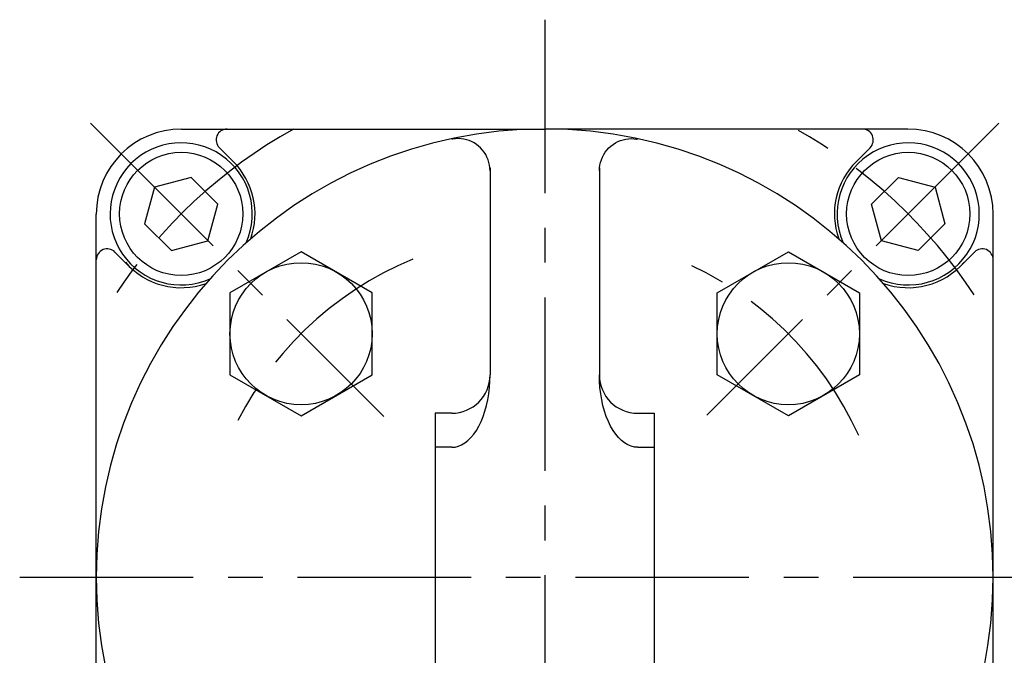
# Model space of a CAD drawing. Header units: millimetres. Extents: x -380 to 408, y -281 to 283.
# Tile 3 of 7: x -278 to -188, y -21 to 37. Entities that reach past the tile are written whole.
import ezdxf

# ---------------------------------------------------------------- set-up
doc = ezdxf.new("R2010")
doc.units = ezdxf.units.MM
doc.header["$LTSCALE"] = 0.5
doc.linetypes.add('CENTER', pattern=[50.8, 31.75, -6.35, 6.35, -6.35])

# ---------------------------------------------------------------- blocks, each defined once
blk = doc.blocks.new('DC_GROUP_Φ63_4')
at = {"color": 4, "linetype": 'Continuous', "lineweight": 25}
for p, q in [((-237.564, 26.111), (-237.815, 26.1)), ((-237.312, 26.1), (-237.564, 26.111)), ((-238.064, 26.066), (-238.149, 26.05)), ((-237.815, 26.1), (-238.064, 26.066)), ((-237.063, 26.066), (-237.312, 26.1)), ((-236.817, 26.011), (-237.063, 26.066)), ((-236.576, 25.934), (-236.817, 26.011)), ((-236.343, 25.836), (-236.576, 25.934)), ((-236.119, 25.718), (-236.343, 25.836)), ((-235.906, 25.58), (-236.119, 25.718)), ((-235.705, 25.424), (-235.906, 25.58)), ((-235.518, 25.251), (-235.705, 25.424)), ((-235.347, 25.062), (-235.518, 25.251)), ((-235.192, 24.859), (-235.347, 25.062)), ((-235.055, 24.642), (-235.192, 24.859)), ((-234.937, 24.415), (-235.055, 24.642)), ((-234.839, 24.178), (-234.937, 24.415)), ((-234.762, 23.934), (-234.839, 24.178)), ((-234.705, 23.684), (-234.762, 23.934)), ((-234.67, 23.43), (-234.705, 23.684)), ((-234.657, 23.174), (-234.67, 23.43))]:
    blk.add_line(p, q, dxfattribs=at)
blk = doc.blocks.new('DC_GROUP_Φ63_6')
at = {"color": 4, "linetype": 'Continuous', "lineweight": 25}
for p, q in [((-234.712, 3.338), (-234.672, 3.911)), ((-234.672, 3.911), (-234.659, 4.487)), ((-234.87, 2.225), (-234.778, 2.775)), ((-234.778, 2.775), (-234.712, 3.338)), ((-234.987, 1.691), (-234.87, 2.225)), ((-235.292, 0.693), (-235.128, 1.18)), ((-235.128, 1.18), (-234.987, 1.691)), ((-235.684, -0.191), (-235.478, 0.235)), ((-235.478, 0.235), (-235.292, 0.693)), ((-236.152, -0.932), (-235.909, -0.58)), ((-235.909, -0.58), (-235.684, -0.191)), ((-237.253, -1.903), (-236.962, -1.729)), ((-236.962, -1.729), (-236.68, -1.508)), ((-236.68, -1.508), (-236.409, -1.242)), ((-236.409, -1.242), (-236.152, -0.932)), ((-238.159, -2.128), (-237.854, -2.103)), ((-237.854, -2.103), (-237.551, -2.028)), ((-237.551, -2.028), (-237.253, -1.903))]:
    blk.add_line(p, q, dxfattribs=at)
blk = doc.blocks.new('DC_GROUP_Φ63_8')
at = {"color": 4, "linetype": 'Continuous', "lineweight": 25}
for p, q in [((-237.564, 26.111), (-237.815, 26.1)), ((-237.312, 26.1), (-237.564, 26.111)), ((-238.064, 26.066), (-238.149, 26.05)), ((-237.815, 26.1), (-238.064, 26.066)), ((-237.063, 26.066), (-237.312, 26.1)), ((-236.817, 26.011), (-237.063, 26.066)), ((-236.576, 25.934), (-236.817, 26.011)), ((-236.343, 25.836), (-236.576, 25.934)), ((-236.119, 25.718), (-236.343, 25.836)), ((-235.906, 25.58), (-236.119, 25.718)), ((-235.705, 25.424), (-235.906, 25.58)), ((-235.518, 25.251), (-235.705, 25.424)), ((-235.347, 25.062), (-235.518, 25.251)), ((-235.192, 24.859), (-235.347, 25.062)), ((-235.055, 24.642), (-235.192, 24.859)), ((-234.937, 24.415), (-235.055, 24.642)), ((-234.839, 24.178), (-234.937, 24.415)), ((-234.762, 23.934), (-234.839, 24.178)), ((-234.705, 23.684), (-234.762, 23.934)), ((-234.67, 23.43), (-234.705, 23.684)), ((-234.657, 23.174), (-234.67, 23.43))]:
    blk.add_line(p, q, dxfattribs=at)
blk = doc.blocks.new('DC_GROUP_Φ63_10')
at = {"color": 4, "linetype": 'Continuous', "lineweight": 25}
for p, q in [((-222.006, 26.1), (-221.754, 26.111)), ((-221.754, 26.111), (-221.503, 26.1)), ((-223.971, 25.062), (-223.8, 25.251)), ((-223.8, 25.251), (-223.613, 25.424)), ((-223.613, 25.424), (-223.412, 25.58)), ((-223.412, 25.58), (-223.199, 25.718)), ((-223.199, 25.718), (-222.975, 25.836)), ((-222.975, 25.836), (-222.742, 25.934)), ((-222.742, 25.934), (-222.501, 26.011)), ((-222.501, 26.011), (-222.255, 26.066)), ((-222.255, 26.066), (-222.006, 26.1)), ((-221.503, 26.1), (-221.254, 26.066)), ((-221.254, 26.066), (-221.169, 26.05)), ((-224.479, 24.178), (-224.381, 24.415)), ((-224.381, 24.415), (-224.263, 24.642)), ((-224.263, 24.642), (-224.126, 24.859)), ((-224.126, 24.859), (-223.971, 25.062)), ((-224.661, 23.174), (-224.648, 23.43)), ((-224.648, 23.43), (-224.613, 23.684)), ((-224.613, 23.684), (-224.556, 23.934)), ((-224.556, 23.934), (-224.479, 24.178))]:
    blk.add_line(p, q, dxfattribs=at)
blk = doc.blocks.new('DC_GROUP_Φ63_12')
at = {"color": 4, "linetype": 'Continuous', "lineweight": 25}
for p, q in [((-224.646, 3.911), (-224.659, 4.487)), ((-224.606, 3.338), (-224.646, 3.911)), ((-224.54, 2.775), (-224.606, 3.338)), ((-224.448, 2.225), (-224.54, 2.775)), ((-224.331, 1.691), (-224.448, 2.225)), ((-224.19, 1.18), (-224.331, 1.691)), ((-224.026, 0.693), (-224.19, 1.18)), ((-223.84, 0.235), (-224.026, 0.693)), ((-223.634, -0.191), (-223.84, 0.235)), ((-223.409, -0.58), (-223.634, -0.191)), ((-223.167, -0.932), (-223.409, -0.58)), ((-222.909, -1.242), (-223.167, -0.932)), ((-222.638, -1.508), (-222.909, -1.242)), ((-222.356, -1.729), (-222.638, -1.508)), ((-222.065, -1.903), (-222.356, -1.729)), ((-221.767, -2.028), (-222.065, -1.903)), ((-221.464, -2.103), (-221.767, -2.028)), ((-221.159, -2.128), (-221.464, -2.103))]:
    blk.add_line(p, q, dxfattribs=at)
blk = doc.blocks.new('DC_GROUP_Φ63_14')
at = {"color": 4, "linetype": 'Continuous', "lineweight": 25}
for p, q in [((-222.006, 26.1), (-221.754, 26.111)), ((-221.754, 26.111), (-221.503, 26.1)), ((-223.971, 25.062), (-223.8, 25.251)), ((-223.8, 25.251), (-223.613, 25.424)), ((-223.613, 25.424), (-223.412, 25.58)), ((-223.412, 25.58), (-223.199, 25.718)), ((-223.199, 25.718), (-222.975, 25.836)), ((-222.975, 25.836), (-222.742, 25.934)), ((-222.742, 25.934), (-222.501, 26.011)), ((-222.501, 26.011), (-222.255, 26.066)), ((-222.255, 26.066), (-222.006, 26.1)), ((-221.503, 26.1), (-221.254, 26.066)), ((-221.254, 26.066), (-221.169, 26.05)), ((-224.479, 24.178), (-224.381, 24.415)), ((-224.381, 24.415), (-224.263, 24.642)), ((-224.263, 24.642), (-224.126, 24.859)), ((-224.126, 24.859), (-223.971, 25.062)), ((-224.661, 23.174), (-224.648, 23.43)), ((-224.648, 23.43), (-224.613, 23.684)), ((-224.613, 23.684), (-224.556, 23.934)), ((-224.556, 23.934), (-224.479, 24.178))]:
    blk.add_line(p, q, dxfattribs=at)
blk = doc.blocks.new('DC_GROUP_Φ63_17')
at = {"color": 4, "linetype": 'Continuous', "lineweight": 25}
for p, q in [((-237.564, 26.111), (-237.815, 26.1)), ((-237.312, 26.1), (-237.564, 26.111)), ((-238.064, 26.066), (-238.149, 26.05)), ((-237.815, 26.1), (-238.064, 26.066)), ((-237.063, 26.066), (-237.312, 26.1)), ((-236.817, 26.011), (-237.063, 26.066)), ((-236.576, 25.934), (-236.817, 26.011)), ((-236.343, 25.836), (-236.576, 25.934)), ((-236.119, 25.718), (-236.343, 25.836)), ((-235.906, 25.58), (-236.119, 25.718)), ((-235.705, 25.424), (-235.906, 25.58)), ((-235.518, 25.251), (-235.705, 25.424)), ((-235.347, 25.062), (-235.518, 25.251)), ((-235.192, 24.859), (-235.347, 25.062)), ((-235.055, 24.642), (-235.192, 24.859)), ((-234.937, 24.415), (-235.055, 24.642)), ((-234.839, 24.178), (-234.937, 24.415)), ((-234.762, 23.934), (-234.839, 24.178)), ((-234.705, 23.684), (-234.762, 23.934)), ((-234.67, 23.43), (-234.705, 23.684)), ((-234.657, 23.174), (-234.67, 23.43))]:
    blk.add_line(p, q, dxfattribs=at)
blk = doc.blocks.new('DC_GROUP_Φ63_19')
at = {"color": 4, "linetype": 'Continuous', "lineweight": 25}
for p, q in [((-234.712, 3.338), (-234.672, 3.911)), ((-234.672, 3.911), (-234.659, 4.487)), ((-234.87, 2.225), (-234.778, 2.775)), ((-234.778, 2.775), (-234.712, 3.338)), ((-234.987, 1.691), (-234.87, 2.225)), ((-235.292, 0.693), (-235.128, 1.18)), ((-235.128, 1.18), (-234.987, 1.691)), ((-235.684, -0.191), (-235.478, 0.235)), ((-235.478, 0.235), (-235.292, 0.693)), ((-236.152, -0.932), (-235.909, -0.58)), ((-235.909, -0.58), (-235.684, -0.191)), ((-237.253, -1.903), (-236.962, -1.729)), ((-236.962, -1.729), (-236.68, -1.508)), ((-236.68, -1.508), (-236.409, -1.242)), ((-236.409, -1.242), (-236.152, -0.932)), ((-238.159, -2.128), (-237.854, -2.103)), ((-237.854, -2.103), (-237.551, -2.028)), ((-237.551, -2.028), (-237.253, -1.903))]:
    blk.add_line(p, q, dxfattribs=at)
blk = doc.blocks.new('DC_GROUP_Φ63_21')
at = {"color": 4, "linetype": 'Continuous', "lineweight": 25}
for p, q in [((-237.564, 26.111), (-237.815, 26.1)), ((-237.312, 26.1), (-237.564, 26.111)), ((-238.064, 26.066), (-238.149, 26.05)), ((-237.815, 26.1), (-238.064, 26.066)), ((-237.063, 26.066), (-237.312, 26.1)), ((-236.817, 26.011), (-237.063, 26.066)), ((-236.576, 25.934), (-236.817, 26.011)), ((-236.343, 25.836), (-236.576, 25.934)), ((-236.119, 25.718), (-236.343, 25.836)), ((-235.906, 25.58), (-236.119, 25.718)), ((-235.705, 25.424), (-235.906, 25.58)), ((-235.518, 25.251), (-235.705, 25.424)), ((-235.347, 25.062), (-235.518, 25.251)), ((-235.192, 24.859), (-235.347, 25.062)), ((-235.055, 24.642), (-235.192, 24.859)), ((-234.937, 24.415), (-235.055, 24.642)), ((-234.839, 24.178), (-234.937, 24.415)), ((-234.762, 23.934), (-234.839, 24.178)), ((-234.705, 23.684), (-234.762, 23.934)), ((-234.67, 23.43), (-234.705, 23.684)), ((-234.657, 23.174), (-234.67, 23.43))]:
    blk.add_line(p, q, dxfattribs=at)
blk = doc.blocks.new('DC_GROUP_Φ63_23')
at = {"color": 4, "linetype": 'Continuous', "lineweight": 25}
for p, q in [((-222.006, 26.1), (-221.754, 26.111)), ((-221.754, 26.111), (-221.503, 26.1)), ((-223.971, 25.062), (-223.8, 25.251)), ((-223.8, 25.251), (-223.613, 25.424)), ((-223.613, 25.424), (-223.412, 25.58)), ((-223.412, 25.58), (-223.199, 25.718)), ((-223.199, 25.718), (-222.975, 25.836)), ((-222.975, 25.836), (-222.742, 25.934)), ((-222.742, 25.934), (-222.501, 26.011)), ((-222.501, 26.011), (-222.255, 26.066)), ((-222.255, 26.066), (-222.006, 26.1)), ((-221.503, 26.1), (-221.254, 26.066)), ((-221.254, 26.066), (-221.169, 26.05)), ((-224.479, 24.178), (-224.381, 24.415)), ((-224.381, 24.415), (-224.263, 24.642)), ((-224.263, 24.642), (-224.126, 24.859)), ((-224.126, 24.859), (-223.971, 25.062)), ((-224.661, 23.174), (-224.648, 23.43)), ((-224.648, 23.43), (-224.613, 23.684)), ((-224.613, 23.684), (-224.556, 23.934)), ((-224.556, 23.934), (-224.479, 24.178))]:
    blk.add_line(p, q, dxfattribs=at)
blk = doc.blocks.new('DC_GROUP_Φ63_25')
at = {"color": 4, "linetype": 'Continuous', "lineweight": 25}
for p, q in [((-224.646, 3.911), (-224.659, 4.487)), ((-224.606, 3.338), (-224.646, 3.911)), ((-224.54, 2.775), (-224.606, 3.338)), ((-224.448, 2.225), (-224.54, 2.775)), ((-224.331, 1.691), (-224.448, 2.225)), ((-224.19, 1.18), (-224.331, 1.691)), ((-224.026, 0.693), (-224.19, 1.18)), ((-223.84, 0.235), (-224.026, 0.693)), ((-223.634, -0.191), (-223.84, 0.235)), ((-223.409, -0.58), (-223.634, -0.191)), ((-223.167, -0.932), (-223.409, -0.58)), ((-222.909, -1.242), (-223.167, -0.932)), ((-222.638, -1.508), (-222.909, -1.242)), ((-222.356, -1.729), (-222.638, -1.508)), ((-222.065, -1.903), (-222.356, -1.729)), ((-221.767, -2.028), (-222.065, -1.903)), ((-221.464, -2.103), (-221.767, -2.028)), ((-221.159, -2.128), (-221.464, -2.103))]:
    blk.add_line(p, q, dxfattribs=at)
blk = doc.blocks.new('DC_GROUP_Φ63_27')
at = {"color": 4, "linetype": 'Continuous', "lineweight": 25}
for p, q in [((-222.006, 26.1), (-221.754, 26.111)), ((-221.754, 26.111), (-221.503, 26.1)), ((-223.971, 25.062), (-223.8, 25.251)), ((-223.8, 25.251), (-223.613, 25.424)), ((-223.613, 25.424), (-223.412, 25.58)), ((-223.412, 25.58), (-223.199, 25.718)), ((-223.199, 25.718), (-222.975, 25.836)), ((-222.975, 25.836), (-222.742, 25.934)), ((-222.742, 25.934), (-222.501, 26.011)), ((-222.501, 26.011), (-222.255, 26.066)), ((-222.255, 26.066), (-222.006, 26.1)), ((-221.503, 26.1), (-221.254, 26.066)), ((-221.254, 26.066), (-221.169, 26.05)), ((-224.479, 24.178), (-224.381, 24.415)), ((-224.381, 24.415), (-224.263, 24.642)), ((-224.263, 24.642), (-224.126, 24.859)), ((-224.126, 24.859), (-223.971, 25.062)), ((-224.661, 23.174), (-224.648, 23.43)), ((-224.648, 23.43), (-224.613, 23.684)), ((-224.613, 23.684), (-224.556, 23.934)), ((-224.556, 23.934), (-224.479, 24.178))]:
    blk.add_line(p, q, dxfattribs=at)
blk = doc.blocks.new('DC_GROUP_Φ63_29')
at = {"color": 4, "linetype": 'Continuous', "lineweight": 25}
for p, q in [((-237.564, 26.111), (-237.815, 26.1)), ((-237.312, 26.1), (-237.564, 26.111)), ((-238.064, 26.066), (-238.149, 26.05)), ((-237.815, 26.1), (-238.064, 26.066)), ((-237.063, 26.066), (-237.312, 26.1)), ((-236.817, 26.011), (-237.063, 26.066)), ((-236.576, 25.934), (-236.817, 26.011)), ((-236.343, 25.836), (-236.576, 25.934)), ((-236.119, 25.718), (-236.343, 25.836)), ((-235.906, 25.58), (-236.119, 25.718)), ((-235.705, 25.424), (-235.906, 25.58)), ((-235.518, 25.251), (-235.705, 25.424)), ((-235.347, 25.062), (-235.518, 25.251)), ((-235.192, 24.859), (-235.347, 25.062)), ((-235.055, 24.642), (-235.192, 24.859)), ((-234.937, 24.415), (-235.055, 24.642)), ((-234.839, 24.178), (-234.937, 24.415)), ((-234.762, 23.934), (-234.839, 24.178)), ((-234.705, 23.684), (-234.762, 23.934)), ((-234.67, 23.43), (-234.705, 23.684)), ((-234.657, 23.174), (-234.67, 23.43))]:
    blk.add_line(p, q, dxfattribs=at)
blk = doc.blocks.new('DC_GROUP_Φ63_31')
at = {"color": 4, "linetype": 'Continuous', "lineweight": 25}
for p, q in [((-234.712, 3.338), (-234.672, 3.911)), ((-234.672, 3.911), (-234.659, 4.487)), ((-234.87, 2.225), (-234.778, 2.775)), ((-234.778, 2.775), (-234.712, 3.338)), ((-234.987, 1.691), (-234.87, 2.225)), ((-235.292, 0.693), (-235.128, 1.18)), ((-235.128, 1.18), (-234.987, 1.691)), ((-235.684, -0.191), (-235.478, 0.235)), ((-235.478, 0.235), (-235.292, 0.693)), ((-236.152, -0.932), (-235.909, -0.58)), ((-235.909, -0.58), (-235.684, -0.191)), ((-237.253, -1.903), (-236.962, -1.729)), ((-236.962, -1.729), (-236.68, -1.508)), ((-236.68, -1.508), (-236.409, -1.242)), ((-236.409, -1.242), (-236.152, -0.932)), ((-238.159, -2.128), (-237.854, -2.103)), ((-237.854, -2.103), (-237.551, -2.028)), ((-237.551, -2.028), (-237.253, -1.903))]:
    blk.add_line(p, q, dxfattribs=at)
blk = doc.blocks.new('DC_GROUP_Φ63_33')
at = {"color": 4, "linetype": 'Continuous', "lineweight": 25}
for p, q in [((-237.564, 26.111), (-237.815, 26.1)), ((-237.312, 26.1), (-237.564, 26.111)), ((-238.064, 26.066), (-238.149, 26.05)), ((-237.815, 26.1), (-238.064, 26.066)), ((-237.063, 26.066), (-237.312, 26.1)), ((-236.817, 26.011), (-237.063, 26.066)), ((-236.576, 25.934), (-236.817, 26.011)), ((-236.343, 25.836), (-236.576, 25.934)), ((-236.119, 25.718), (-236.343, 25.836)), ((-235.906, 25.58), (-236.119, 25.718)), ((-235.705, 25.424), (-235.906, 25.58)), ((-235.518, 25.251), (-235.705, 25.424)), ((-235.347, 25.062), (-235.518, 25.251)), ((-235.192, 24.859), (-235.347, 25.062)), ((-235.055, 24.642), (-235.192, 24.859)), ((-234.937, 24.415), (-235.055, 24.642)), ((-234.839, 24.178), (-234.937, 24.415)), ((-234.762, 23.934), (-234.839, 24.178)), ((-234.705, 23.684), (-234.762, 23.934)), ((-234.67, 23.43), (-234.705, 23.684)), ((-234.657, 23.174), (-234.67, 23.43))]:
    blk.add_line(p, q, dxfattribs=at)
blk = doc.blocks.new('DC_GROUP_Φ63_35')
at = {"color": 4, "linetype": 'Continuous', "lineweight": 25}
for p, q in [((-222.006, 26.1), (-221.754, 26.111)), ((-221.754, 26.111), (-221.503, 26.1)), ((-223.971, 25.062), (-223.8, 25.251)), ((-223.8, 25.251), (-223.613, 25.424)), ((-223.613, 25.424), (-223.412, 25.58)), ((-223.412, 25.58), (-223.199, 25.718)), ((-223.199, 25.718), (-222.975, 25.836)), ((-222.975, 25.836), (-222.742, 25.934)), ((-222.742, 25.934), (-222.501, 26.011)), ((-222.501, 26.011), (-222.255, 26.066)), ((-222.255, 26.066), (-222.006, 26.1)), ((-221.503, 26.1), (-221.254, 26.066)), ((-221.254, 26.066), (-221.169, 26.05)), ((-224.479, 24.178), (-224.381, 24.415)), ((-224.381, 24.415), (-224.263, 24.642)), ((-224.263, 24.642), (-224.126, 24.859)), ((-224.126, 24.859), (-223.971, 25.062)), ((-224.661, 23.174), (-224.648, 23.43)), ((-224.648, 23.43), (-224.613, 23.684)), ((-224.613, 23.684), (-224.556, 23.934)), ((-224.556, 23.934), (-224.479, 24.178))]:
    blk.add_line(p, q, dxfattribs=at)
blk = doc.blocks.new('DC_GROUP_Φ63_37')
at = {"color": 4, "linetype": 'Continuous', "lineweight": 25}
for p, q in [((-224.646, 3.911), (-224.659, 4.487)), ((-224.606, 3.338), (-224.646, 3.911)), ((-224.54, 2.775), (-224.606, 3.338)), ((-224.448, 2.225), (-224.54, 2.775)), ((-224.331, 1.691), (-224.448, 2.225)), ((-224.19, 1.18), (-224.331, 1.691)), ((-224.026, 0.693), (-224.19, 1.18)), ((-223.84, 0.235), (-224.026, 0.693)), ((-223.634, -0.191), (-223.84, 0.235)), ((-223.409, -0.58), (-223.634, -0.191)), ((-223.167, -0.932), (-223.409, -0.58)), ((-222.909, -1.242), (-223.167, -0.932)), ((-222.638, -1.508), (-222.909, -1.242)), ((-222.356, -1.729), (-222.638, -1.508)), ((-222.065, -1.903), (-222.356, -1.729)), ((-221.767, -2.028), (-222.065, -1.903)), ((-221.464, -2.103), (-221.767, -2.028)), ((-221.159, -2.128), (-221.464, -2.103))]:
    blk.add_line(p, q, dxfattribs=at)
blk = doc.blocks.new('DC_GROUP_Φ63_39')
at = {"color": 4, "linetype": 'Continuous', "lineweight": 25}
for p, q in [((-222.006, 26.1), (-221.754, 26.111)), ((-221.754, 26.111), (-221.503, 26.1)), ((-223.971, 25.062), (-223.8, 25.251)), ((-223.8, 25.251), (-223.613, 25.424)), ((-223.613, 25.424), (-223.412, 25.58)), ((-223.412, 25.58), (-223.199, 25.718)), ((-223.199, 25.718), (-222.975, 25.836)), ((-222.975, 25.836), (-222.742, 25.934)), ((-222.742, 25.934), (-222.501, 26.011)), ((-222.501, 26.011), (-222.255, 26.066)), ((-222.255, 26.066), (-222.006, 26.1)), ((-221.503, 26.1), (-221.254, 26.066)), ((-221.254, 26.066), (-221.169, 26.05)), ((-224.479, 24.178), (-224.381, 24.415)), ((-224.381, 24.415), (-224.263, 24.642)), ((-224.263, 24.642), (-224.126, 24.859)), ((-224.126, 24.859), (-223.971, 25.062)), ((-224.661, 23.174), (-224.648, 23.43)), ((-224.648, 23.43), (-224.613, 23.684)), ((-224.613, 23.684), (-224.556, 23.934)), ((-224.556, 23.934), (-224.479, 24.178))]:
    blk.add_line(p, q, dxfattribs=at)

msp = doc.modelspace()

# ---------------------------------------------------------------- linework, layer by layer
at = {"color": 4, "linetype": 'CENTER', "lineweight": 25}
for p, q in [((-229.659, 36.987), (-229.659, -62.013)), ((-271.19, 27.518), (-244.353, 0.681)), ((-188.129, 27.518), (-214.825, 0.821)), ((-277.659, -14.013), (-181.067, -14.013))]:
    msp.add_line(p, q, dxfattribs=at)
at = {"color": 4, "linetype": 'Continuous', "lineweight": 25}
for p, q in [((-262.859, 26.987), (-229.659, 26.987)), ((-196.459, 26.987), (-229.659, 26.987)), ((-258.12, 23.994), (-259.406, 25.28)), ((-201.198, 23.994), (-199.912, 25.28)), ((-234.659, 23.43), (-234.659, 4.487)), ((-234.659, 23.43), (-234.659, 4.487)), ((-234.659, 23.43), (-234.659, 4.487)), ((-224.659, 23.43), (-224.659, 4.487)), ((-224.659, 23.43), (-224.659, 4.487)), ((-224.659, 23.43), (-224.659, 4.487)), ((-261.996, 22.567), (-265.343, 21.671)), ((-259.547, 20.118), (-261.996, 22.567)), ((-199.771, 20.118), (-197.322, 22.567)), ((-197.322, 22.567), (-193.976, 21.671)), ((-265.343, 21.671), (-266.239, 18.325)), ((-193.976, 21.671), (-193.079, 18.325)), ((-260.444, 16.772), (-259.547, 20.118)), ((-198.874, 16.772), (-199.771, 20.118)), ((-270.659, -14.013), (-270.659, 19.187)), ((-188.659, -14.013), (-188.659, 19.187)), ((-266.239, 18.325), (-263.79, 15.875)), ((-193.079, 18.325), (-195.528, 15.875)), ((-263.79, 15.875), (-260.444, 16.772)), ((-195.528, 15.875), (-198.874, 16.772)), ((-267.666, 14.448), (-268.952, 15.734)), ((-251.933, 15.766), (-258.433, 12.014)), ((-245.433, 12.014), (-251.933, 15.766)), ((-213.885, 12.014), (-207.385, 15.766)), ((-207.385, 15.766), (-200.885, 12.014)), ((-191.652, 14.448), (-190.366, 15.734)), ((-258.433, 12.014), (-258.433, 4.508)), ((-245.433, 4.508), (-245.433, 12.014)), ((-213.885, 4.508), (-213.885, 12.014)), ((-200.885, 12.014), (-200.885, 4.508)), ((-258.433, 4.508), (-251.933, 0.755)), ((-251.933, 0.755), (-245.433, 4.508)), ((-207.385, 0.755), (-213.885, 4.508)), ((-200.885, 4.508), (-207.385, 0.755)), ((-239.659, 0.987), (-239.659, -29.013)), ((-238.159, 0.987), (-239.659, 0.987)), ((-239.659, 0.987), (-239.659, -29.013)), ((-238.159, 0.987), (-239.659, 0.987)), ((-239.659, 0.987), (-239.659, -29.013)), ((-238.159, 0.987), (-239.659, 0.987)), ((-221.159, 0.987), (-219.659, 0.987)), ((-221.159, 0.987), (-219.659, 0.987)), ((-221.159, 0.987), (-219.659, 0.987)), ((-219.659, 0.987), (-219.659, -29.013)), ((-219.659, 0.987), (-219.659, -29.013)), ((-219.659, 0.987), (-219.659, -29.013)), ((-238.159, -2.128), (-239.659, -2.128)), ((-238.159, -2.128), (-239.659, -2.128)), ((-238.159, -2.128), (-239.659, -2.128)), ((-221.159, -2.128), (-219.659, -2.128)), ((-221.159, -2.128), (-219.659, -2.128)), ((-221.159, -2.128), (-219.659, -2.128)), ((-270.659, -47.213), (-270.659, -14.013)), ((-188.659, -47.213), (-188.659, -14.013))]:
    msp.add_line(p, q, dxfattribs=at)
for centre, radius in [((-262.893, 19.221), 5.634), ((-196.425, 19.221), 5.634), ((-251.933, 8.261), 6.5), ((-207.385, 8.261), 6.5)]:
    msp.add_circle(centre, radius, dxfattribs=at)
for centre, radius, start, end in [((-262.859, 19.187), 7.8, 90, 180), ((-229.659, -14.013), 41, 90, 270), ((-258.699, 25.987), 1, 90, 225), ((-229.659, -14.013), 41, 270, 90), ((-200.619, 25.987), 1, 315, 90), ((-196.459, 19.187), 7.8, 0, 90), ((-262.893, 19.221), 6.5, 336.04382, 293.95618), ((-196.425, 19.221), 6.5, 246.04382, 203.95618), ((-262.893, 19.221), 6.75, 340.31645, 45), ((-196.425, 19.221), 6.75, 135, 199.68355), ((-269.659, 15.027), 1, 45, 180), ((-189.659, 15.027), 1, 0, 135), ((-262.893, 19.221), 6.75, 220.87302, 289.68355), ((-196.425, 19.221), 6.75, 250.31645, 319.12698), ((-238.159, 4.487), 3.5, 270, 0), ((-238.159, 4.487), 3.5, 270, 0), ((-238.159, 4.487), 3.5, 270, 0), ((-221.159, 4.487), 3.5, 180, 270), ((-221.159, 4.487), 3.5, 180, 270), ((-221.159, 4.487), 3.5, 180, 270)]:
    msp.add_arc(centre, radius, start, end, dxfattribs=at)
at = {"color": 4, "linetype": 'CENTER', "lineweight": 25}
for radius, start, end in [(47, 119.26824, 146.66404), (47, 33.33596, 60.73176), (31.5, 112.48194, 155.69596), (31.5, 24.30404, 67.51806)]:
    msp.add_arc((-229.659, -14.013), radius, start, end, dxfattribs=at)

# ---------------------------------------------------------------- block references
at = {"linetype": 'Continuous'}
for name in ['DC_GROUP_Φ63_4', 'DC_GROUP_Φ63_8', 'DC_GROUP_Φ63_17', 'DC_GROUP_Φ63_21', 'DC_GROUP_Φ63_29', 'DC_GROUP_Φ63_33', 'DC_GROUP_Φ63_10', 'DC_GROUP_Φ63_14', 'DC_GROUP_Φ63_23', 'DC_GROUP_Φ63_27', 'DC_GROUP_Φ63_35', 'DC_GROUP_Φ63_39', 'DC_GROUP_Φ63_6', 'DC_GROUP_Φ63_19', 'DC_GROUP_Φ63_31', 'DC_GROUP_Φ63_12', 'DC_GROUP_Φ63_25', 'DC_GROUP_Φ63_37']:
    msp.add_blockref(name, (0, 0), dxfattribs=at)

doc.saveas('drawing.dxf')
